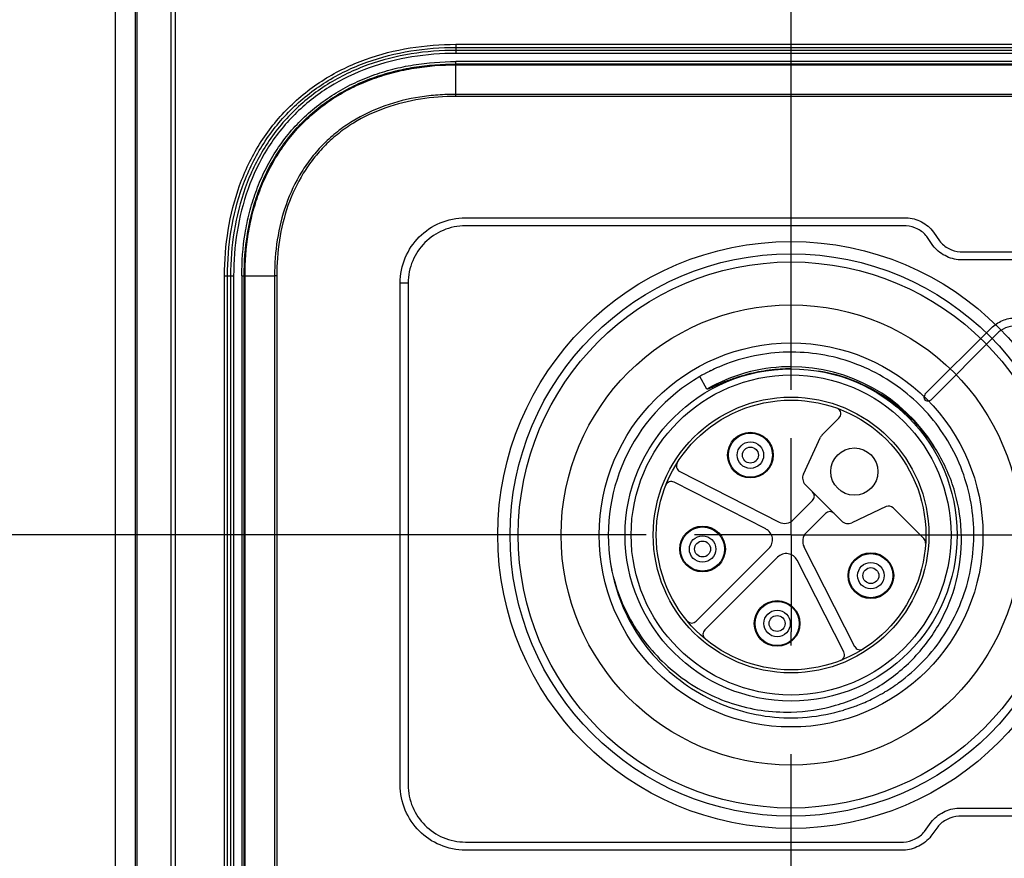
# Model space of a CAD drawing. Header units: inches. Extents: x 0 to 34, y 0 to 22.
# Tile 18 of 71: x 10.4 to 11.7, y 14.7 to 15.8. Entities that reach past the tile are written whole.
import ezdxf

# ---------------------------------------------------------------- set-up
doc = ezdxf.new("R2010")
doc.units = ezdxf.units.IN
doc.header["$LTSCALE"] = 1.87
doc.header["$MEASUREMENT"] = 0
doc.linetypes.add('CENTER', pattern=[0.6, 0.375, -0.075, 0.075, -0.075])
doc.layers.get('0').update_dxf_attribs({"linetype": 'CONTINUOUS'})
doc.layers.add('DEFAULT_1', color=7, linetype='CENTER')
doc.layers.add('DIMENSIONS', color=7, linetype='CONTINUOUS')
doc.styles.get("Standard").update_dxf_attribs({"font": 'txt', "width": 0.8})
doc.dimstyles.new('DIMSTYLE_1', dxfattribs={"dimtxt": 0.125, "dimasz": 0.18, "dimexe": 0.125, "dimexo": 0.0625, "dimgap": 0.03125, "dimtad": 0, "dimtih": 1, "dimtoh": 1, "dimdsep": 46, "dimtxsty": 'STANDARD', "dimblk": '_FILLED', "dimblk1": '_FILLED', "dimblk2": '_FILLED', "dimcen": 0.09, "dimadec": 0, "dimazin": 0, "dimtp": 0.001, "dimtm": 0.001, "dimtfac": 1, "dimtofl": 0, "dimtmove": 0, "dimatfit": 3, "dimldrblk": '_FILLED', "dimfxl": 1, "dimtolj": 1, "dimarcsym": 0})
doc.dimstyles.new('DIMSTYLE_2', dxfattribs={"dimtxt": 0.125, "dimasz": 0.18, "dimexe": 0.125, "dimexo": 0.0625, "dimgap": 0.03125, "dimtad": 0, "dimtih": 1, "dimtoh": 1, "dimdsep": 46, "dimtxsty": 'STANDARD', "dimblk": '_FILLED', "dimblk1": '_FILLED', "dimblk2": '_FILLED', "dimcen": 0.09, "dimadec": 0, "dimazin": 0, "dimtfac": 1, "dimtofl": 0, "dimtmove": 0, "dimatfit": 3, "dimldrblk": '_FILLED', "dimfxl": 1, "dimtolj": 1, "dimarcsym": 0})

# ---------------------------------------------------------------- blocks, each defined once
blk = doc.blocks.new('*D0')
at = {"layer": 'DIMENSIONS', "color": 2, "linetype": 'CONTINUOUS'}
blk.add_line((12.046, 15.4516), (12.046, 17.1867), dxfattribs=at)
at = {"layer": 'DIMENSIONS', "color": 2, "linetype": 'CONTINUOUS', "insert": (11.9835, 17.2492), "char_height": 0.125, "width": 1.425, "attachment_point": 1, "rotation": 90, "line_spacing_factor": 0.9}
blk.add_mtext('2X 16.5{\\Ftxt.shx;\\W1.000000;\\H0.125000; }[.650]', dxfattribs=at)
blk = doc.blocks.new('_FILLED')
at = {"color": 0, "linetype": 'BYBLOCK'}
blk.add_solid([(0, 0), (-1, 0.1736), (-1, -0.1736)], dxfattribs=at)
blk = doc.blocks.new('*D1')
at = {"layer": 'DIMENSIONS', "color": 2, "linetype": 'CONTINUOUS'}
blk.add_line((11.3964, 15.3472), (11.3964, 17.1867), dxfattribs=at)
at = {"layer": 'DIMENSIONS', "color": 2, "linetype": 'CONTINUOUS', "insert": (11.3339, 17.2492), "char_height": 0.125, "width": 0.825, "attachment_point": 1, "rotation": 90, "line_spacing_factor": 0.9}
blk.add_mtext('0{\\Ftxt.shx;\\W1.000000;\\H0.125000; }[.000]', dxfattribs=at)
blk = doc.blocks.new('*D2')
at = {"layer": 'DIMENSIONS', "color": 2, "linetype": 'CONTINUOUS'}
blk.add_line((12.6956, 15.3472), (12.6956, 17.1867), dxfattribs=at)
at = {"layer": 'DIMENSIONS', "color": 2, "linetype": 'CONTINUOUS', "insert": (12.6331, 17.2492), "char_height": 0.125, "width": 1.025, "attachment_point": 1, "rotation": 90, "line_spacing_factor": 0.9}
blk.add_mtext('33{\\Ftxt.shx;\\W1.000000;\\H0.125000; }[1.299]', dxfattribs=at)
blk = doc.blocks.new('*D3')
at = {"layer": 'DIMENSIONS', "color": 2, "linetype": 'CONTINUOUS'}
blk.add_line((11.8924, 14.4673), (11.8924, 17.1867), dxfattribs=at)
at = {"layer": 'DIMENSIONS', "color": 2, "linetype": 'CONTINUOUS', "insert": (11.8299, 17.2492), "char_height": 0.125, "width": 1.425, "attachment_point": 1, "rotation": 90, "line_spacing_factor": 0.9}
blk.add_mtext('5X 12.6{\\Ftxt.shx;\\W1.000000;\\H0.125000; }[.496]', dxfattribs=at)
blk = doc.blocks.new('*D4')
at = {"layer": 'DIMENSIONS', "color": 2, "linetype": 'CONTINUOUS'}
blk.add_line((12.1995, 14.4673), (12.1995, 17.1867), dxfattribs=at)
at = {"layer": 'DIMENSIONS', "color": 2, "linetype": 'CONTINUOUS', "insert": (12.137, 17.2492), "char_height": 0.125, "width": 1.425, "attachment_point": 1, "rotation": 90, "line_spacing_factor": 0.9}
blk.add_mtext('5X 20.4{\\Ftxt.shx;\\W1.000000;\\H0.125000; }[.803]', dxfattribs=at)
blk = doc.blocks.new('*D26')
at = {"layer": 'DIMENSIONS', "color": 2, "linetype": 'CONTINUOUS'}
blk.add_line((11.7541, 14.6676), (9.8355, 14.6676), dxfattribs=at)
at = {"layer": 'DIMENSIONS', "color": 2, "linetype": 'CONTINUOUS', "insert": (9.773, 14.7301), "char_height": 0.125, "width": 1.125, "attachment_point": 3, "line_spacing_factor": 0.9}
blk.add_mtext('12.5{\\Ftxt.shx;\\W1.000000;\\H0.125000; }[.492]', dxfattribs=at)
blk = doc.blocks.new('*D27')
at = {"layer": 'DIMENSIONS', "color": 2, "linetype": 'CONTINUOUS'}
blk.add_line((11.2089, 15.1597), (9.8355, 15.1597), dxfattribs=at)
at = {"layer": 'DIMENSIONS', "color": 2, "linetype": 'CONTINUOUS', "insert": (9.773, 15.2222), "char_height": 0.125, "width": 0.825, "attachment_point": 3, "line_spacing_factor": 0.9}
blk.add_mtext('0{\\Ftxt.shx;\\W1.000000;\\H0.125000; }[.000]', dxfattribs=at)
blk = doc.blocks.new('*D28')
at = {"layer": 'DIMENSIONS', "color": 2, "linetype": 'CONTINUOUS'}
blk.add_line((11.2089, 14.1755), (9.8355, 14.1755), dxfattribs=at)
at = {"layer": 'DIMENSIONS', "color": 2, "linetype": 'CONTINUOUS', "insert": (9.773, 14.238), "char_height": 0.125, "width": 0.925, "attachment_point": 3, "line_spacing_factor": 0.9}
blk.add_mtext('25{\\Ftxt.shx;\\W1.000000;\\H0.125000; }[.984]', dxfattribs=at)
blk = doc.blocks.new('*D29')
at = {"layer": 'DIMENSIONS', "color": 2, "linetype": 'CONTINUOUS'}
blk.add_line((13.3406, 16.2102), (14.2564, 16.2102), dxfattribs=at)
at = {"layer": 'DIMENSIONS', "color": 2, "linetype": 'CONTINUOUS', "insert": (14.3189, 16.2727), "char_height": 0.125, "width": 1.625, "attachment_point": 1, "line_spacing_factor": 0.9}
blk.add_mtext('2X 26.68{\\Ftxt.shx;\\W1.000000;\\H0.125000; }[1.051]', dxfattribs=at)
blk = doc.blocks.new('*D30')
at = {"layer": 'DIMENSIONS', "color": 2, "linetype": 'CONTINUOUS'}
blk.add_line((11.0809, 16.1834), (9.8355, 16.1834), dxfattribs=at)
at = {"layer": 'DIMENSIONS', "color": 2, "linetype": 'CONTINUOUS', "insert": (9.773, 16.2459), "char_height": 0.125, "width": 1.025, "attachment_point": 3, "line_spacing_factor": 0.9}
blk.add_mtext('26{\\Ftxt.shx;\\W1.000000;\\H0.125000; }[1.024]', dxfattribs=at)
blk = doc.blocks.new('*D31')
at = {"layer": 'DIMENSIONS', "color": 2, "linetype": 'CONTINUOUS'}
blk.add_line((11.2506, 16.4679), (9.8355, 16.4679), dxfattribs=at)
at = {"layer": 'DIMENSIONS', "color": 2, "linetype": 'CONTINUOUS', "insert": (9.773, 16.5304), "char_height": 0.125, "width": 1.325, "attachment_point": 3, "line_spacing_factor": 0.9}
blk.add_mtext('33.23{\\Ftxt.shx;\\W1.000000;\\H0.125000; }[1.308]', dxfattribs=at)
blk = doc.blocks.new('*D32')
at = {"layer": 'DIMENSIONS', "color": 2, "linetype": 'CONTINUOUS'}
blk.add_line((11.2506, 8.6547), (9.8355, 8.6547), dxfattribs=at)
at = {"layer": 'DIMENSIONS', "color": 2, "linetype": 'CONTINUOUS', "insert": (9.773, 8.7172), "char_height": 0.125, "width": 1.425, "attachment_point": 3, "line_spacing_factor": 0.9}
blk.add_mtext('165.23{\\Ftxt.shx;\\W1.000000;\\H0.125000; }[6.505]', dxfattribs=at)
blk = doc.blocks.new('*D33')
at = {"layer": 'DIMENSIONS', "color": 2, "linetype": 'CONTINUOUS'}
blk.add_line((11.0809, 8.9393), (9.8355, 8.9393), dxfattribs=at)
at = {"layer": 'DIMENSIONS', "color": 2, "linetype": 'CONTINUOUS', "insert": (9.773, 9.0018), "char_height": 0.125, "width": 1.125, "attachment_point": 3, "line_spacing_factor": 0.9}
blk.add_mtext('158{\\Ftxt.shx;\\W1.000000;\\H0.125000; }[6.220]', dxfattribs=at)
blk = doc.blocks.new('*D34')
at = {"layer": 'DIMENSIONS', "color": 2, "linetype": 'CONTINUOUS'}
blk.add_line((13.3183, 8.9124), (14.2564, 8.9124), dxfattribs=at)
at = {"layer": 'DIMENSIONS', "color": 2, "linetype": 'CONTINUOUS', "insert": (14.3189, 8.9749), "char_height": 0.125, "width": 1.725, "attachment_point": 1, "line_spacing_factor": 0.9}
blk.add_mtext('2X 158.68{\\Ftxt.shx;\\W1.000000;\\H0.125000; }[6.247]', dxfattribs=at)
blk = doc.blocks.new('*D35')
at = {"layer": 'DIMENSIONS', "color": 2, "linetype": 'CONTINUOUS'}
blk.add_line((11.6006, 11.5925), (9.8355, 11.5925), dxfattribs=at)
at = {"layer": 'DIMENSIONS', "color": 2, "linetype": 'CONTINUOUS', "insert": (9.773, 11.655), "char_height": 0.125, "width": 1.325, "attachment_point": 3, "line_spacing_factor": 0.9}
blk.add_mtext('90.61{\\Ftxt.shx;\\W1.000000;\\H0.125000; }[3.567]', dxfattribs=at)
blk = doc.blocks.new('*D36')
at = {"layer": 'DIMENSIONS', "color": 2, "linetype": 'CONTINUOUS'}
blk.add_line((11.6006, 12.0467), (9.8355, 12.0467), dxfattribs=at)
at = {"layer": 'DIMENSIONS', "color": 2, "linetype": 'CONTINUOUS', "insert": (9.773, 12.1092), "char_height": 0.125, "width": 1.325, "attachment_point": 3, "line_spacing_factor": 0.9}
blk.add_mtext('79.07{\\Ftxt.shx;\\W1.000000;\\H0.125000; }[3.113]', dxfattribs=at)
blk = doc.blocks.new('*D37')
at = {"layer": 'DIMENSIONS', "color": 2, "linetype": 'CONTINUOUS'}
blk.add_line((11.6006, 12.5008), (9.8355, 12.5008), dxfattribs=at)
at = {"layer": 'DIMENSIONS', "color": 2, "linetype": 'CONTINUOUS', "insert": (9.773, 12.5633), "char_height": 0.125, "width": 1.325, "attachment_point": 3, "line_spacing_factor": 0.9}
blk.add_mtext('67.54{\\Ftxt.shx;\\W1.000000;\\H0.125000; }[2.659]', dxfattribs=at)
blk = doc.blocks.new('*D38')
at = {"layer": 'DIMENSIONS', "color": 2, "linetype": 'CONTINUOUS'}
blk.add_line((11.6006, 12.955), (9.8355, 12.955), dxfattribs=at)
at = {"layer": 'DIMENSIONS', "color": 2, "linetype": 'CONTINUOUS', "insert": (9.773, 13.0175), "char_height": 0.125, "width": 1.025, "attachment_point": 3, "line_spacing_factor": 0.9}
blk.add_mtext('56{\\Ftxt.shx;\\W1.000000;\\H0.125000; }[2.205]', dxfattribs=at)

msp = doc.modelspace()

# ---------------------------------------------------------------- linework, layer by layer
at = {"color": 7, "linetype": 'CONTINUOUS'}
for p, q in [((10.523, 15.9307), (10.523, 9.1919)), ((10.549, 9.2179), (10.549, 15.9047)), ((10.5514, 9.2179), (10.5514, 15.9047)), ((10.5948, 15.9047), (10.5948, 9.2179)), ((10.6004, 15.9047), (10.6004, 9.2179)), ((10.9633, 15.7935), (10.9633, 15.7817)), ((10.9633, 15.7935), (13.1286, 15.7935)), ((10.9633, 15.7895), (13.1286, 15.7895)), ((13.1286, 15.7857), (10.9633, 15.7857)), ((13.1286, 15.7817), (10.9633, 15.7817)), ((10.9633, 15.7261), (10.9633, 15.7712)), ((13.1286, 15.7712), (10.9633, 15.7712)), ((10.9633, 15.7681), (13.1286, 15.7681)), ((10.9633, 15.767), (13.1286, 15.767)), ((13.1286, 15.7288), (10.9633, 15.7288)), ((13.1286, 15.7261), (10.9633, 15.7261)), ((10.6642, 9.6282), (10.6642, 15.4944)), ((10.6642, 15.4944), (10.6759, 15.4944)), ((10.6681, 9.6282), (10.6681, 15.4944)), ((10.672, 15.4944), (10.672, 9.6282)), ((10.6759, 15.4944), (10.6759, 9.6282)), ((10.6865, 15.4944), (10.6865, 9.6282)), ((10.6865, 15.4944), (10.7288, 15.4944)), ((10.6895, 9.6282), (10.6895, 15.4944)), ((10.6907, 9.6282), (10.6907, 15.4944)), ((10.7288, 15.4944), (10.7288, 9.6282)), ((10.7316, 15.4944), (10.7288, 15.4944)), ((10.7316, 15.4944), (10.7316, 9.6282)), ((11.2877, 15.348), (11.2783, 15.3643)), ((11.4368, 15.2893), (11.4582, 15.3107)), ((11.4123, 15.2383), (11.4345, 15.2859)), ((11.2524, 15.2419), (11.381, 15.1764)), ((11.3638, 15.1675), (11.2452, 15.2279)), ((11.4616, 15.178), (11.4146, 15.225)), ((11.3992, 15.1793), (11.4242, 15.2043)), ((11.5194, 15.1964), (11.475, 15.1756)), ((11.568, 15.1552), (11.5283, 15.1948)), ((11.4409, 15.1876), (11.4159, 15.1626)), ((11.413, 15.1443), (11.4785, 15.0158)), ((11.2737, 15.0482), (11.3678, 15.1423)), ((11.3789, 15.1312), (11.2848, 15.0371)), ((11.4645, 15.0086), (11.4041, 15.1272))]:
    msp.add_line(p, q, dxfattribs=at)
at = {"color": 40, "linetype": 'CONTINUOUS'}
for p, q in [((10.9755, 15.5694), (11.5452, 15.5695)), ((11.5452, 15.559), (10.9755, 15.559)), ((11.5804, 15.551), (11.5884, 15.5395)), ((11.5798, 15.5336), (11.5718, 15.5451)), ((11.6149, 15.5256), (12.4835, 15.5256)), ((12.4835, 15.5152), (11.6149, 15.5152)), ((10.8911, 14.837), (10.8911, 15.4851)), ((10.9015, 15.4851), (10.8911, 15.4851)), ((10.9015, 15.4851), (10.9015, 14.837)), ((11.5694, 15.3414), (11.6551, 15.427)), ((11.6625, 15.4197), (11.5768, 15.334)), ((11.613, 14.8069), (12.4816, 14.8069)), ((11.5687, 14.7768), (11.5775, 14.7889)), ((12.4816, 14.7965), (11.613, 14.7965)), ((11.5859, 14.7827), (11.5771, 14.7707)), ((10.9755, 14.7631), (11.5416, 14.763)), ((11.5416, 14.7526), (10.9755, 14.7527))]:
    msp.add_line(p, q, dxfattribs=at)
at = {"color": 7, "linetype": 'CONTINUOUS'}
for centre, radius in [((11.3964, 15.1597), 0.3791), ((11.3964, 15.1597), 0.3632), ((11.3964, 15.1597), 0.3527), ((11.3964, 15.1597), 0.2972), ((11.3964, 15.1597), 0.248), ((11.3964, 15.1597), 0.2146), ((11.3964, 15.1597), 0.2067), ((11.3964, 15.1597), 0.1781), ((11.3964, 15.1597), 0.1742), ((11.3438, 15.2629), 0.0295), ((11.3438, 15.2629), 0.0285), ((11.3438, 15.2629), 0.0171), ((11.3438, 15.2629), 0.0103), ((11.4782, 15.2416), 0.0305), ((11.282, 15.1416), 0.0295), ((11.282, 15.1416), 0.0285), ((11.282, 15.1416), 0.0171), ((11.282, 15.1416), 0.0103), ((11.4995, 15.1072), 0.0295), ((11.4995, 15.1072), 0.0285), ((11.4995, 15.1072), 0.0171), ((11.4995, 15.1072), 0.0103), ((11.3783, 15.0454), 0.0295), ((11.3783, 15.0454), 0.0285), ((11.3783, 15.0454), 0.0171), ((11.3783, 15.0454), 0.0103)]:
    msp.add_circle(centre, radius, dxfattribs=at)
for centre, radius, start, end in [((11.3963, 15.1597), 0.2174, 91.4977, 119.991), ((11.3961, 15.1601), 0.2358, 113.3244, 116.0451), ((11.3964, 15.1592), 0.2179, 89.9764, 91.5099), ((11.3963, 15.1597), 0.2174, 31.9585, 89.9615), ((11.3964, 15.1597), 0.2362, 119.9922, 191.3771), ((11.3959, 15.1607), 0.2352, 118.3951, 120.0065), ((11.3956, 15.1612), 0.2346, 118.0175, 118.3946), ((11.3956, 15.1612), 0.2346, 116.046, 118.0169), ((11.4527, 15.3163), 0.00787, 315, 59.5334), ((11.4452, 15.2809), 0.0118, 135, 155), ((11.3968, 15.16), 0.2169, 30.0028, 31.9463), ((11.256, 15.2489), 0.00787, 147.5674, 243), ((11.423, 15.2333), 0.0118, 155, 225), ((11.2417, 15.2209), 0.00787, 63, 158.4326), ((11.4186, 15.2098), 0.00787, 315, 45), ((11.5227, 15.1892), 0.00787, 45, 115), ((11.4465, 15.182), 0.00787, 45, 135), ((11.3881, 15.1904), 0.0157, 243, 315), ((11.47, 15.1863), 0.0118, 225, 295), ((11.3567, 15.1534), 0.0157, 315, 63), ((11.4271, 15.1515), 0.0157, 135, 207), ((11.5624, 15.1496), 0.00787, 356.5078, 45), ((11.3901, 15.12), 0.0157, 27, 135), ((11.3968, 15.1597), 0.2366, 189.882, 191.0391), ((11.3964, 15.1596), 0.2363, 191.0393, 191.3517), ((11.3935, 15.1646), 0.2344, 192.681, 194.4075), ((11.394, 15.1647), 0.235, 194.4071, 195.0631), ((11.2681, 15.0538), 0.00787, 225.4347, 315), ((11.2904, 15.0315), 0.00787, 135, 225.8238), ((11.4575, 15.005), 0.00787, 291.5674, 27), ((11.4856, 15.0193), 0.00787, 207, 302.4326), ((11.3959, 15.1605), 0.2372, 302.6531, 305.4145), ((11.3961, 15.1602), 0.2368, 305.415, 305.9759), ((11.3961, 15.1602), 0.2367, 296.6479, 299.9816), ((11.3959, 15.1605), 0.2371, 299.9809, 300.7887), ((11.3958, 15.1606), 0.2372, 300.7887, 301.3278), ((11.3958, 15.1606), 0.2373, 301.3278, 302.6532), ((11.3966, 15.1592), 0.2356, 289.5446, 291.4079), ((11.3968, 15.1586), 0.235, 291.4117, 296.1157), ((11.3964, 15.1595), 0.236, 296.1146, 296.6465), ((11.3963, 15.1601), 0.2365, 286.7897, 289.5441)]:
    msp.add_arc(centre, radius, start, end, dxfattribs=at)
at = {"color": 40, "linetype": 'CONTINUOUS'}
msp.add_arc((11.5732, 15.3377), 0.00523, 135.2598, 224.7402, dxfattribs=at)
at = {"color": 7, "linetype": 'CONTINUOUS'}
for points, knots in [([(10.6642, 15.4944), (10.6642, 15.5338), (10.6733, 15.594), (10.7076, 15.6658), (10.7449, 15.7127), (10.7918, 15.75), (10.8636, 15.7844), (10.9238, 15.7935), (10.9633, 15.7935)], [0, 0, 0, 0, 0.249558, 0.374772, 0.499986, 0.625214, 0.750438, 1, 1, 1, 1]), ([(10.6681, 15.4944), (10.6681, 15.5333), (10.6771, 15.5927), (10.7109, 15.6636), (10.7477, 15.7099), (10.794, 15.7467), (10.8649, 15.7806), (10.9243, 15.7895), (10.9633, 15.7895)], [0, 0, 0, 0, 0.249561, 0.374773, 0.499986, 0.625212, 0.750435, 1, 1, 1, 1]), ([(10.9633, 15.7857), (10.9248, 15.7857), (10.8662, 15.7769), (10.7962, 15.7435), (10.7505, 15.7072), (10.7142, 15.6614), (10.6808, 15.5915), (10.672, 15.5328), (10.672, 15.4944)], [0, 0, 0, 0, 0.249591, 0.374818, 0.500032, 0.625226, 0.750428, 1, 1, 1, 1]), ([(10.9633, 15.7817), (10.9253, 15.7817), (10.8675, 15.7731), (10.7984, 15.7402), (10.7533, 15.7044), (10.7174, 15.6592), (10.6846, 15.5902), (10.6759, 15.5323), (10.6759, 15.4944)], [0, 0, 0, 0, 0.249594, 0.37482, 0.500032, 0.625224, 0.750425, 1, 1, 1, 1]), ([(10.6865, 15.4944), (10.6865, 15.5127), (10.6885, 15.5403), (10.696, 15.5763), (10.7041, 15.6026), (10.7147, 15.6281), (10.728, 15.6522), (10.7439, 15.6748), (10.7623, 15.6954), (10.7829, 15.7137), (10.8054, 15.7296), (10.8296, 15.7429), (10.855, 15.7536), (10.8814, 15.7617), (10.9173, 15.7691), (10.9449, 15.7712), (10.9633, 15.7712)], [0, 0, 0, 0, 0.124939, 0.187456, 0.249969, 0.312481, 0.374989, 0.437495, 0.5, 0.562505, 0.625011, 0.687519, 0.750031, 0.812544, 0.875061, 1, 1, 1, 1]), ([(10.6895, 15.4944), (10.6895, 15.5125), (10.6916, 15.5398), (10.6989, 15.5754), (10.7069, 15.6015), (10.7174, 15.6266), (10.7306, 15.6505), (10.7463, 15.6729), (10.7644, 15.6932), (10.7848, 15.7114), (10.8071, 15.7271), (10.831, 15.7402), (10.8562, 15.7508), (10.8823, 15.7588), (10.9178, 15.7661), (10.9451, 15.7681), (10.9633, 15.7681)], [0, 0, 0, 0, 0.12494, 0.187455, 0.249966, 0.312474, 0.374982, 0.437492, 0.500004, 0.562514, 0.625022, 0.687529, 0.750038, 0.812549, 0.875064, 1, 1, 1, 1]), ([(10.6907, 15.4944), (10.6907, 15.5124), (10.6927, 15.5396), (10.7, 15.5751), (10.708, 15.601), (10.7185, 15.6261), (10.7316, 15.6499), (10.7472, 15.6721), (10.7653, 15.6924), (10.7856, 15.7105), (10.8078, 15.7261), (10.8316, 15.7392), (10.8566, 15.7497), (10.8826, 15.7576), (10.918, 15.7649), (10.9452, 15.767), (10.9633, 15.767)], [0, 0, 0, 0, 0.12494, 0.187455, 0.249966, 0.312474, 0.374982, 0.437492, 0.500004, 0.562514, 0.625022, 0.687529, 0.750038, 0.812549, 0.875064, 1, 1, 1, 1]), ([(10.9633, 15.7288), (10.9555, 15.7288), (10.9399, 15.7283), (10.9089, 15.7248), (10.8709, 15.7155), (10.8354, 15.6988), (10.8098, 15.681), (10.7923, 15.6654), (10.7767, 15.6479), (10.7589, 15.6223), (10.7422, 15.5868), (10.731, 15.5412), (10.7288, 15.5099), (10.7288, 15.4944)], [0, 0, 0, 0, 0.062549, 0.125098, 0.250062, 0.374969, 0.437506, 0.500043, 0.562579, 0.625118, 0.750027, 0.874993, 1, 1, 1, 1]), ([(10.9633, 15.7261), (10.9479, 15.7261), (10.9171, 15.7239), (10.872, 15.7129), (10.8368, 15.6965), (10.8115, 15.6788), (10.7942, 15.6635), (10.7788, 15.6461), (10.7612, 15.6208), (10.7447, 15.5857), (10.7338, 15.5406), (10.7316, 15.5098), (10.7316, 15.4944)], [0, 0, 0, 0, 0.125016, 0.249992, 0.37491, 0.437453, 0.499996, 0.562538, 0.625082, 0.750002, 0.874981, 1, 1, 1, 1]), ([(11.5352, 14.9686), (11.5468, 14.977), (11.5685, 14.9961), (11.5954, 15.03), (11.6156, 15.0683), (11.6286, 15.1096), (11.6338, 15.1526), (11.6311, 15.1959), (11.6207, 15.2379), (11.6028, 15.2773), (11.578, 15.3128), (11.5472, 15.3432), (11.5114, 15.3676), (11.4717, 15.385), (11.4296, 15.3949), (11.3863, 15.397), (11.3434, 15.3913), (11.3159, 15.3823), (11.3028, 15.3766)], [0, 0, 0, 0, 0.062498, 0.125, 0.187498, 0.249999, 0.312499, 0.374998, 0.4375, 0.499998, 0.5625, 0.624998, 0.687499, 0.749999, 0.812498, 0.875, 0.937498, 1, 1, 1, 1]), ([(11.3964, 15.3743), (11.3917, 15.3743), (11.3823, 15.374), (11.3682, 15.3727), (11.3566, 15.3708), (11.3474, 15.3689), (11.3405, 15.3673), (11.3337, 15.3654), (11.327, 15.3634), (11.3203, 15.3611), (11.3148, 15.3591), (11.3104, 15.3574), (11.3071, 15.356), (11.3039, 15.3547), (11.3006, 15.3533), (11.2979, 15.3521), (11.2958, 15.3511), (11.2942, 15.3504), (11.2926, 15.3497), (11.2912, 15.3491), (11.2902, 15.3487), (11.2895, 15.3484), (11.2889, 15.3482), (11.2885, 15.3481), (11.2881, 15.348), (11.2877, 15.3479), (11.2877, 15.348)], [0, 0, 0, 0, 0.125075, 0.250147, 0.375215, 0.437756, 0.500296, 0.562836, 0.625374, 0.68791, 0.750445, 0.781712, 0.812977, 0.844241, 0.875503, 0.90676, 0.922386, 0.93801, 0.953629, 0.96924, 0.977039, 0.98483, 0.988719, 0.992598, 0.996451, 1, 1, 1, 1]), ([(11.5846, 15.2685), (11.5764, 15.282), (11.5569, 15.3073), (11.5204, 15.3381), (11.4781, 15.3605), (11.4474, 15.3689), (11.4318, 15.3714)], [0, 0, 0, 0, 0.25001, 0.499999, 0.75, 1, 1, 1, 1]), ([(11.3964, 14.931), (11.4158, 14.9314), (11.4547, 14.9373), (11.5087, 14.9607), (11.555, 14.9972), (11.5904, 15.0443), (11.6123, 15.099), (11.6192, 15.1576), (11.6106, 15.2159), (11.5947, 15.2519), (11.5846, 15.2685)], [0, 0, 0, 0, 0.125017, 0.250024, 0.375028, 0.500029, 0.625028, 0.750024, 0.875014, 1, 1, 1, 1]), ([(11.1663, 15.1062), (11.1699, 15.0906), (11.1804, 15.0599), (11.2052, 15.0182), (11.2379, 14.9823), (11.2772, 14.9538), (11.3215, 14.9339), (11.3689, 14.9235), (11.4174, 14.9228), (11.4493, 14.929), (11.4646, 14.9336)], [0, 0, 0, 0, 0.124997, 0.25, 0.374998, 0.499997, 0.625, 0.749997, 0.874998, 1, 1, 1, 1]), ([(11.1671, 15.1037), (11.1705, 15.0912), (11.1792, 15.0669), (11.1981, 15.033), (11.2224, 15.0027), (11.2513, 14.9768), (11.2841, 14.956), (11.3199, 14.941), (11.3576, 14.9322), (11.3835, 14.9307), (11.3964, 14.931)], [0, 0, 0, 0, 0.125023, 0.250017, 0.375016, 0.500016, 0.625012, 0.75001, 0.875003, 1, 1, 1, 1])]:
    msp.add_open_spline(points, degree=3, knots=knots, dxfattribs=at)
at = {"color": 40, "linetype": 'CONTINUOUS'}
for points, knots in [([(10.8911, 15.4851), (10.8911, 15.4962), (10.8956, 15.5184), (10.9144, 15.5462), (10.9421, 15.565), (10.9643, 15.5694), (10.9755, 15.5694)], [0, 0, 0, 0, 0.254189, 0.499922, 0.745702, 1, 1, 1, 1]), ([(11.5452, 15.5695), (11.552, 15.5695), (11.5654, 15.5652), (11.5765, 15.5566), (11.5804, 15.551)], [0, 0, 0, 0, 0.499859, 1, 1, 1, 1]), ([(10.9755, 15.559), (10.9657, 15.559), (10.9462, 15.5551), (10.9219, 15.5386), (10.9054, 15.5143), (10.9015, 15.4949), (10.9015, 15.4851)], [0, 0, 0, 0, 0.254326, 0.500105, 0.745825, 1, 1, 1, 1]), ([(11.5718, 15.5451), (11.5689, 15.5493), (11.5604, 15.5556), (11.5503, 15.559), (11.5452, 15.559)], [0, 0, 0, 0, 0.500159, 1, 1, 1, 1]), ([(11.5884, 15.5395), (11.5913, 15.5353), (11.5998, 15.529), (11.6098, 15.5256), (11.6149, 15.5256)], [0, 0, 0, 0, 0.499894, 1, 1, 1, 1]), ([(11.6149, 15.5152), (11.6082, 15.5152), (11.5948, 15.5194), (11.5836, 15.528), (11.5798, 15.5336)], [0, 0, 0, 0, 0.500071, 1, 1, 1, 1]), ([(11.6551, 15.427), (11.6592, 15.4311), (11.6691, 15.4377), (11.6808, 15.4401), (11.6866, 15.4401)], [0, 0, 0, 0, 0.500079, 1, 1, 1, 1]), ([(11.6866, 15.4297), (11.6822, 15.4297), (11.6732, 15.4279), (11.6656, 15.4228), (11.6625, 15.4197)], [0, 0, 0, 0, 0.500109, 1, 1, 1, 1]), ([(10.9755, 14.7527), (10.9643, 14.7527), (10.9421, 14.7571), (10.9144, 14.7759), (10.8956, 14.8036), (10.8911, 14.8258), (10.8911, 14.837)], [0, 0, 0, 0, 0.254299, 0.500081, 0.745814, 1, 1, 1, 1]), ([(10.9015, 14.837), (10.9015, 14.8272), (10.9054, 14.8078), (10.9219, 14.7835), (10.9462, 14.767), (10.9657, 14.7631), (10.9755, 14.7631)], [0, 0, 0, 0, 0.254175, 0.499895, 0.745674, 1, 1, 1, 1]), ([(11.5775, 14.7889), (11.5815, 14.7943), (11.5928, 14.8027), (11.6062, 14.8069), (11.613, 14.8069)], [0, 0, 0, 0, 0.499764, 1, 1, 1, 1]), ([(11.613, 14.7965), (11.6078, 14.7965), (11.5977, 14.7931), (11.589, 14.7869), (11.5859, 14.7827)], [0, 0, 0, 0, 0.500228, 1, 1, 1, 1]), ([(11.5417, 14.763), (11.5468, 14.763), (11.557, 14.7664), (11.5657, 14.7726), (11.5687, 14.7768)], [0, 0, 0, 0, 0.500123, 1, 1, 1, 1]), ([(11.5771, 14.7707), (11.5731, 14.7652), (11.5619, 14.7568), (11.5484, 14.7526), (11.5417, 14.7526)], [0, 0, 0, 0, 0.499983, 1, 1, 1, 1])]:
    msp.add_open_spline(points, degree=3, knots=knots, dxfattribs=at)
for points in [[(11.5731, 15.3325), (11.5718, 15.3325), (11.5704, 15.3331), (11.5694, 15.334)], [(11.5768, 15.334), (11.5759, 15.3331), (11.5745, 15.3325), (11.5731, 15.3325)]]:
    msp.add_open_spline(points, degree=3, dxfattribs=at)
at = {"layer": 'DEFAULT_1', "color": 7, "linetype": 'CENTER'}
for p, q in [((11.3964, 15.1597), (11.3964, 15.2847)), ((11.3964, 15.1597), (11.2714, 15.1597)), ((11.3964, 15.1597), (11.3964, 15.0347)), ((11.3964, 15.1597), (11.8526, 15.1597)), ((11.3964, 14.1755), (11.3964, 15.0347))]:
    msp.add_line(p, q, dxfattribs=at)

# ---------------------------------------------------------------- dimensions: what is measured, and where the dimension line sits
at = {"layer": 'DIMENSIONS', "color": 2, "linetype": 'CONTINUOUS'}
for feature_location, offset, dtype, origin, text, picture, middle in [((12.046, 15.4516), (0, 1.7351), 1, (11.3964, 15.2847), '2X <>', '*D0', (12.046, 17.9617)), ((11.8924, 14.4673), (0, 2.7193), 1, (11.3964, 14.4048), '5X <>', '*D3', (11.8924, 17.9617)), ((12.1995, 14.4673), (0, 2.7193), 1, (11.3964, 14.4048), '5X <>', '*D4', (12.1995, 17.9617)), ((13.3406, 16.2102), (0.9158, 0), 0, (10.8025, 15.1597), '2X <>', '*D29', (15.1314, 16.2102)), ((13.3183, 8.9124), (0.9381, 0), 0, (10.8025, 15.1597), '2X <>', '*D34', (15.1814, 8.9124))]:
    dim = msp.add_ordinate_dim(feature_location=feature_location, offset=offset, dtype=dtype, origin=origin, text=text, dimstyle='DIMSTYLE_1', dxfattribs=at)
    dim.commit()
    dim.dimension.update_dxf_attribs({"geometry": picture, "text_midpoint": middle})
for feature_location, offset, dtype, origin, dimstyle, picture, middle in [((12.6956, 15.3472), (0, 1.8394), 1, (11.3964, 15.2847), 'DIMSTYLE_1', '*D2', (12.6956, 17.7617)), ((11.3963572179, 15.3472348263), (0, 1.8394298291), 1, (11.3963572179, 15.2847348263), 'DIMSTYLE_2', '*D1', (11.3963572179, 17.6616646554)), ((11.2506, 16.4679), (-1.415, 0), 0, (11.3131, 15.1597), 'DIMSTYLE_1', '*D31', (9.1105, 16.4679)), ((11.0809, 16.1834), (-1.2454, 0), 0, (11.1434, 15.1597), 'DIMSTYLE_1', '*D30', (9.2605, 16.1834)), ((11.2088532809, 15.1597308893), (-1.3733225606, 0), 0, (11.2713532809, 15.1597308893), 'DIMSTYLE_2', '*D27', (9.3605307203, 15.1597308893)), ((11.2505715, 8.6547315), (-1.4150407, 0), 0, (11.3130715, 15.1597309), 'DIMSTYLE_1', '*D32', (9.0605307, 8.6547315)), ((11.6006, 11.5925), (-1.765, 0), 0, (11.6631, 15.1597), 'DIMSTYLE_1', '*D35', (9.1105, 11.5925)), ((11.6006, 12.0467), (-1.765, 0), 0, (11.6631, 15.1597), 'DIMSTYLE_1', '*D36', (9.1105, 12.0467)), ((11.6006, 12.5008), (-1.765, 0), 0, (11.6631, 15.1597), 'DIMSTYLE_1', '*D37', (9.1105, 12.5008)), ((11.7541, 14.6676), (-1.9186, 0), 0, (11.2714, 15.1597), 'DIMSTYLE_1', '*D26', (9.2105, 14.6676)), ((11.0809, 8.9393), (-1.2454, 0), 0, (11.1434, 15.1597), 'DIMSTYLE_1', '*D33', (9.2105, 8.9393)), ((11.6006, 12.955), (-1.765, 0), 0, (11.6631, 15.1597), 'DIMSTYLE_1', '*D38', (9.2605, 12.955)), ((11.2089, 14.1755), (-1.3733, 0), 0, (11.2714, 15.1597), 'DIMSTYLE_1', '*D28', (9.3105, 14.1755))]:
    dim = msp.add_ordinate_dim(feature_location=feature_location, offset=offset, dtype=dtype, origin=origin, dimstyle=dimstyle, dxfattribs=at)
    dim.commit()
    dim.dimension.update_dxf_attribs({"geometry": picture, "text_midpoint": middle})

doc.saveas('drawing.dxf')
